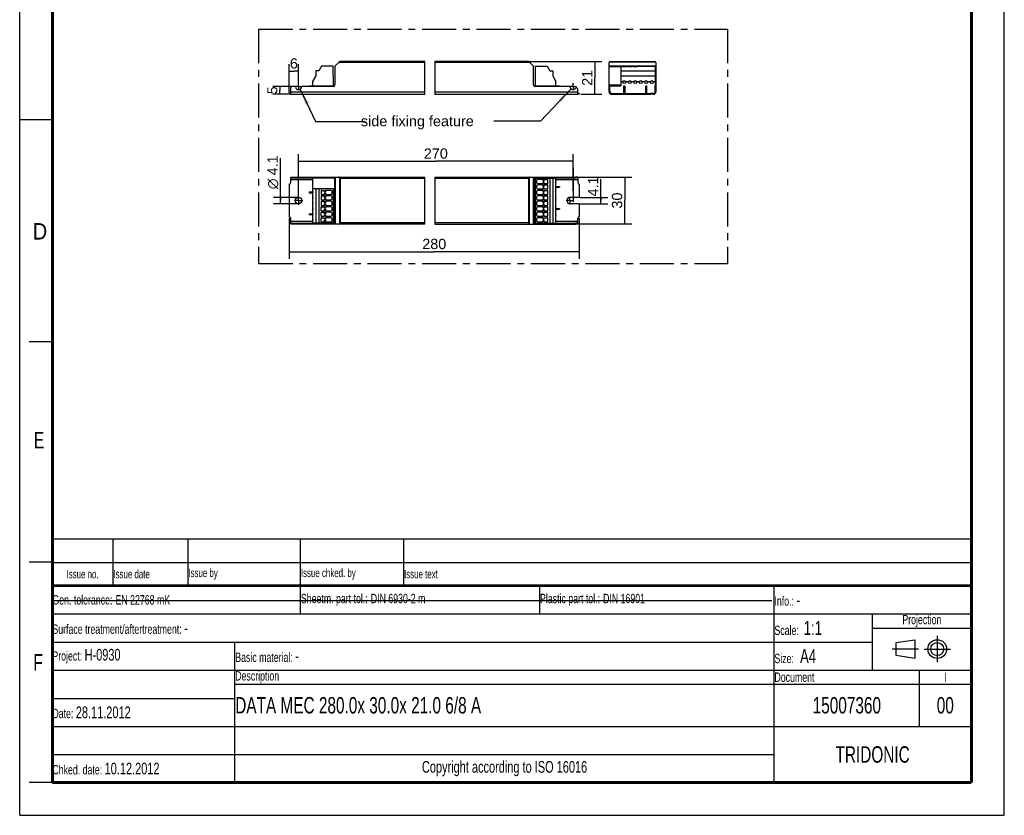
# Model space of a CAD drawing. Header units: millimetres. Extents: x 0 to 210, y 0 to 297.
# Tile 1 of 6: x 0 to 210, y 0 to 170. Entities that reach past the tile are written whole.
import ezdxf
from ezdxf.enums import TextEntityAlignment as Align

# ---------------------------------------------------------------- set-up
doc = ezdxf.new("R2010")
doc.units = ezdxf.units.MM
doc.header["$LTSCALE"] = 19.36
doc.linetypes.add('CENTER', pattern=[0.6, 0.375, -0.075, 0.075, -0.075])
doc.layers.get('0').update_dxf_attribs({"linetype": 'CONTINUOUS'})
for name, color, linetype in [('DEFAULT_1', 7, 'CENTER'), ('Z_AXIS', 7, 'CONTINUOUS'), ('Z_DIM_2D', 7, 'CONTINUOUS'), ('Z_NOTICE', 7, 'CONTINUOUS'), ('Z_SURFACE', 7, 'CONTINUOUS')]:
    doc.layers.add(name, color=color, linetype=linetype)
doc.styles.get("Standard").update_dxf_attribs({"font": 'txt', "width": 0.7})
doc.styles.add('TEXTSTYLE_2', font='txt', dxfattribs={"width": 0.75})
doc.styles.add('TEXTSTYLE_3', font='helveticaneueltw1g-ltcn.otf')
doc.styles.add('TEXTSTYLE_4', font='gdt', dxfattribs={"width": 0.7})
doc.dimstyles.new('DIMSTYLE_1', dxfattribs={"dimtxt": 2.2, "dimasz": 3.5, "dimexe": 0.18, "dimexo": 0.0625, "dimgap": 0.09, "dimtad": 1, "dimdec": 1, "dimlfac": 3, "dimdsep": 46, "dimtxsty": 'TEXTSTYLE_3', "dimblk": '_FILLED', "dimblk1": '_FILLED', "dimblk2": '_FILLED', "dimcen": 0.09, "dimclrt": 5, "dimadec": 0, "dimazin": 0, "dimtp": 0.1, "dimtm": 0.1, "dimtfac": 1, "dimtdec": 1, "dimtofl": 0, "dimtmove": 0, "dimatfit": 3, "dimldrblk": '_FILLED', "dimfxl": 0, "dimtolj": 1, "dimarcsym": 0})
doc.dimstyles.new('DIMSTYLE_2', dxfattribs={"dimtxt": 2.2, "dimasz": 3.5, "dimexe": 0.18, "dimexo": 0.0625, "dimgap": 0.09, "dimtad": 1, "dimdec": 1, "dimlfac": 3, "dimdsep": 46, "dimtxsty": 'TEXTSTYLE_3', "dimblk": '_FILLED', "dimblk1": '_FILLED', "dimblk2": '_FILLED', "dimcen": 0.09, "dimclrt": 5, "dimadec": 0, "dimazin": 0, "dimtp": 0.2, "dimtm": 0.2, "dimtfac": 1, "dimtdec": 1, "dimtofl": 0, "dimtmove": 0, "dimatfit": 3, "dimldrblk": '_FILLED', "dimfxl": 0, "dimtolj": 1, "dimarcsym": 0})
doc.dimstyles.new('DIMSTYLE_3', dxfattribs={"dimtxt": 2.2, "dimasz": 3.5, "dimexe": 0.18, "dimexo": 0.0625, "dimgap": 0.09, "dimtad": 1, "dimdec": 1, "dimlfac": 3, "dimdsep": 46, "dimtxsty": 'TEXTSTYLE_3', "dimblk": '_FILLED', "dimblk1": '_FILLED', "dimblk2": '_FILLED', "dimcen": 0.09, "dimclrt": 5, "dimadec": 0, "dimazin": 0, "dimtp": 0.5, "dimtm": 0.5, "dimtfac": 1, "dimtdec": 1, "dimtofl": 0, "dimtmove": 0, "dimatfit": 3, "dimldrblk": '_FILLED', "dimfxl": 0, "dimtolj": 1, "dimarcsym": 0})
doc.dimstyles.new('DIMSTYLE_4', dxfattribs={"dimtxt": 2.1, "dimasz": 3.5, "dimexe": 0.18, "dimexo": 0.0625, "dimgap": 0.09, "dimtad": 1, "dimdec": 1, "dimlfac": 3, "dimdsep": 46, "dimtxsty": 'TEXTSTYLE_3', "dimblk": '_FILLED', "dimblk1": '_FILLED', "dimblk2": '_FILLED', "dimcen": 0.09, "dimclrt": 5, "dimadec": 0, "dimazin": 0, "dimtp": 0.1, "dimtm": 0.1, "dimtfac": 1, "dimtdec": 1, "dimtofl": 0, "dimtmove": 0, "dimatfit": 3, "dimldrblk": '_FILLED', "dimfxl": 0, "dimtolj": 1, "dimarcsym": 0})
doc.dimstyles.get("Standard").update_dxf_attribs({"dimtxt": 3.5, "dimasz": 3.5, "dimexe": 0.18, "dimexo": 0.0625, "dimgap": 0.09, "dimtad": 1, "dimdec": 1, "dimdsep": 46, "dimtxsty": 'Standard', "dimblk": '_FILLED', "dimblk1": '_FILLED', "dimblk2": '_FILLED', "dimcen": 0.09, "dimclrt": 5, "dimadec": 0, "dimazin": 0, "dimtol": 1, "dimtp": 0.1, "dimtm": 0.1, "dimtfac": 1, "dimtdec": 1, "dimtofl": 0, "dimtmove": 0, "dimatfit": 3, "dimldrblk": '_FILLED', "dimfxl": 0, "dimtolj": 1, "dimarcsym": 0})

# ---------------------------------------------------------------- blocks, each defined once
blk = doc.blocks.new('SYMBOL_2_BL0', base_point=(192.31, 35.47))
at = {"color": 2, "linetype": 'Continuous'}
for p, q in [((186.91, 36.87), (190.91, 37.47)), ((186.91, 34.07), (186.91, 36.87)), ((190.91, 37.47), (190.91, 33.47)), ((190.91, 33.47), (186.91, 34.07))]:
    blk.add_line(p, q, dxfattribs=at)
for radius in [2, 1.4]:
    blk.add_circle((195.71, 35.47), radius, dxfattribs=at)
at = {"layer": 'DEFAULT_1', "color": 2, "linetype": 'CENTER'}
for p, q in [((195.71, 38.27), (195.71, 32.67)), ((191.71, 35.47), (186.11, 35.47)), ((192.91, 35.47), (198.5, 35.47))]:
    blk.add_line(p, q, dxfattribs=at)
blk = doc.blocks.new('*D2')
at = {"layer": 'Z_DIM_2D', "color": 2, "linetype": 'Continuous'}
for p, q in [((123.94, 131.17), (123.94, 135.74)), ((119.49, 130.48), (125.44, 130.48)), ((119.52, 131.85), (125.44, 131.85)), ((123.94, 131.85), (123.94, 131.17)), ((123.94, 130.48), (123.94, 131.17))]:
    blk.add_line(p, q, dxfattribs=at)
at = {"layer": 'Z_DIM_2D', "color": 5, "linetype": 'Continuous', "style": 'TEXTSTYLE_3'}
blk.add_text('4.1', height=2.2, rotation=90, dxfattribs=at).set_placement((123.39, 132.04))
blk = doc.blocks.new('_FILLED')
at = {"color": 0, "linetype": 'ByBlock'}
blk.add_solid([(0, 0), (-1, 0.125), (-1, -0.125)], dxfattribs=at)
blk = doc.blocks.new('_NONE')
blk = doc.blocks.new('*D3')
at = {"layer": 'Z_DIM_2D', "color": 2, "linetype": 'Continuous'}
for p, q in [((55.6, 131.17), (55.6, 140.23)), ((59.48, 131.85), (54.1, 131.85)), ((59.48, 130.48), (54.1, 130.48)), ((55.6, 131.85), (55.6, 131.17)), ((55.6, 130.48), (55.6, 131.17))]:
    blk.add_line(p, q, dxfattribs=at)
at = {"layer": 'Z_DIM_2D', "color": 5, "linetype": 'Continuous'}
for s, style, p in [('4.1', 'TEXTSTYLE_3', (55.05, 136.53)), ('n', 'TEXTSTYLE_4', (55.05, 133.6))]:
    blk.add_text(s, height=2.2, rotation=90, dxfattribs=dict(at, style=style)).set_placement(p)
blk = doc.blocks.new('*D4')
at = {"layer": 'Z_DIM_2D', "color": 2, "linetype": 'Continuous'}
for p, q in [((108.74, 160.86), (124.19, 160.86)), ((122.69, 160.86), (122.69, 157.36)), ((122.69, 153.86), (122.69, 157.36)), ((119.65, 153.86), (124.19, 153.86))]:
    blk.add_line(p, q, dxfattribs=at)
at = {"layer": 'Z_DIM_2D', "color": 5, "linetype": 'Continuous', "style": 'TEXTSTYLE_3'}
blk.add_text('21', height=2.2, rotation=90, dxfattribs=at).set_placement((122.14, 157.36), align=Align.CENTER)
blk = doc.blocks.new('*D5')
at = {"layer": 'Z_DIM_2D', "color": 2, "linetype": 'Continuous'}
for p, q in [((57.48, 154.13), (57.48, 160.28)), ((59.48, 156.18), (59.48, 160.28)), ((57.48, 158.78), (58.48, 158.78)), ((59.48, 158.78), (58.48, 158.78))]:
    blk.add_line(p, q, dxfattribs=at)
at = {"layer": 'Z_DIM_2D', "color": 5, "linetype": 'Continuous', "style": 'TEXTSTYLE_3'}
blk.add_text('6', height=2.2, dxfattribs=at).set_placement((58.48, 159.33), align=Align.CENTER)
blk = doc.blocks.new('*D6')
at = {"layer": 'Z_DIM_2D', "color": 2, "linetype": 'Continuous'}
for p, q in [((57.48, 127.44), (57.48, 118.76)), ((119.36, 127.44), (119.36, 118.76)), ((57.48, 120.26), (88.42, 120.26)), ((119.36, 120.26), (88.42, 120.26))]:
    blk.add_line(p, q, dxfattribs=at)
at = {"layer": 'Z_DIM_2D', "color": 5, "linetype": 'Continuous', "style": 'TEXTSTYLE_3'}
blk.add_text('280', height=2.2, dxfattribs=at).set_placement((88.42, 120.81), align=Align.CENTER)
blk = doc.blocks.new('*D7')
at = {"layer": 'Z_DIM_2D', "color": 2, "linetype": 'Continuous'}
for p, q in [((119.19, 136.17), (130.55, 136.17)), ((129.05, 136.17), (129.05, 131.17)), ((129.05, 126.17), (129.05, 131.17)), ((119.18, 126.17), (130.55, 126.17))]:
    blk.add_line(p, q, dxfattribs=at)
at = {"layer": 'Z_DIM_2D', "color": 5, "linetype": 'Continuous', "style": 'TEXTSTYLE_3'}
blk.add_text('30', height=2.2, rotation=90, dxfattribs=at).set_placement((128.5, 131.17), align=Align.CENTER)
blk = doc.blocks.new('*D8')
at = {"layer": 'Z_DIM_2D', "color": 2, "linetype": 'Continuous'}
for p, q in [((59.48, 132.05), (59.48, 141.05)), ((118.03, 133.27), (118.03, 141.05)), ((59.48, 139.55), (88.75, 139.55)), ((118.03, 139.55), (88.75, 139.55))]:
    blk.add_line(p, q, dxfattribs=at)
at = {"layer": 'Z_DIM_2D', "color": 5, "linetype": 'Continuous', "style": 'TEXTSTYLE_3'}
blk.add_text('270', height=2.2, dxfattribs=at).set_placement((88.75, 140.1), align=Align.CENTER)
blk = doc.blocks.new('*D9')
at = {"layer": 'Z_DIM_2D', "color": 2, "linetype": 'Continuous'}
for p, q in [((57.95, 155.53), (53.96, 155.53)), ((55.46, 155.53), (55.46, 154.7)), ((57.34, 153.86), (53.96, 153.86)), ((55.46, 153.86), (55.46, 154.7))]:
    blk.add_line(p, q, dxfattribs=at)
at = {"layer": 'Z_DIM_2D', "color": 5, "linetype": 'Continuous', "style": 'TEXTSTYLE_3'}
blk.add_text('5', height=2.1, rotation=90, dxfattribs=at).set_placement((54.93, 154.7), align=Align.CENTER)
blk = doc.blocks.new('*T11')
at = {"color": 0, "linetype": 'ByBlock', "lineweight": -2}
for p, q in [((0, 42), (196, 42)), ((0, 0), (0, 42)), ((53, 36), (53, 42)), ((104, 36), (104, 42)), ((154, 0), (154, 42)), ((196, 0), (196, 42)), ((0, 36), (196, 36)), ((175, 24), (175, 36)), ((175, 33), (196, 33)), ((0, 30), (175, 30)), ((39, 0), (39, 30)), ((0, 24), (196, 24)), ((185, 12), (185, 24)), ((39, 21), (196, 21)), ((0, 18), (39, 18)), ((0, 12), (196, 12)), ((0, 6), (154, 6)), ((0, 0), (196, 0))]:
    blk.add_line(p, q, dxfattribs=at)
at = {"color": 5, "linetype": 'Continuous'}
for s, insert, char_height, width, attachment_point in [('Gen. tolerance:\\H2.5; \\H2.0;EN 22768 mK', (0.06, 39), 2, 52.88, 4), ('Sheetm. part tol.:\\H2.5; \\H2.0;DIN 6930-2 m', (53.06, 39), 2, 50.88, 4), ('Plastic part tol.:\\H2.5; \\H2.0;DIN 16901', (104.06, 39), 2, 49.88, 4), ('Info.: \\H2.5;-', (154.06, 39), 2, 41.88, 4), ('Projection', (185.5, 34.5), 2, 20.88, 5), ('Surface treatment/aftertreatment: \\H2.5;-', (0.06, 33), 2, 153.88, 4), ('Scale:  \\H3.0;1:1', (154.06, 33), 2, 20.88, 4), ('Project: \\H2.5;H-0930', (0.06, 27), 2, 38.88, 4), ('Basic material: \\H2.5;-', (39.06, 27), 2, 114.88, 4), ('Size: \\H3.0; A4', (154.06, 27), 2, 20.88, 4), ('Description', (39.06, 22.5), 2, 114.88, 4), ('Document', (154.06, 22.5), 2, 30.88, 4), ('I', (190.5, 22.5), 2, 10.88, 5), ('Date: \\H2.5;28.11.2012', (0.06, 15), 2, 38.88, 4), ('TRIDONIC', (175, 6), 3.5, 41.88, 5), ('Chked. date: \\H2.5;10.12.2012', (0.06, 3), 2, 38.88, 4), ('Copyright according to ISO 16016', (96.5, 3), 2.5, 114.88, 5)]:
    blk.add_mtext(s, dxfattribs=dict(at, insert=insert, char_height=char_height, width=width, attachment_point=attachment_point))
at = {"color": 7, "linetype": 'Continuous', "char_height": 3.5}
for s, insert, width, attachment_point in [('DATA MEC 280.0x 30.0x 21.0 6/8 A', (39.06, 16.5), 114.88, 4), ('15007360', (169.5, 16.5), 30.88, 5), ('00', (190.5, 16.5), 10.88, 5)]:
    blk.add_mtext(s, dxfattribs=dict(at, insert=insert, width=width, attachment_point=attachment_point))
blk = doc.blocks.new('*T12')
at = {"color": 0, "linetype": 'ByBlock', "lineweight": -2}
for p, q in [((0, 10), (196, 10)), ((0, 0), (0, 10)), ((13, 0), (13, 10)), ((29, 0), (29, 10)), ((53, 0), (53, 10)), ((75, 0), (75, 10)), ((196, 0), (196, 10)), ((0, 5), (196, 5)), ((0, 0), (196, 0))]:
    blk.add_line(p, q, dxfattribs=at)
at = {"color": 5, "linetype": 'Continuous', "char_height": 1.8}
for s, insert, width, attachment_point in [('Issue no.', (6.5, 2.5), 12.88, 5), ('Issue date ', (13.06, 2.5), 15.88, 4), ('Issue by ', (29.06, 2.5), 23.88, 4), ('Issue chked. by', (53.06, 2.5), 21.88, 4), ('Issue text ', (75.06, 2.5), 120.88, 4)]:
    blk.add_mtext(s, dxfattribs=dict(at, insert=insert, width=width, attachment_point=attachment_point))

msp = doc.modelspace()

# ---------------------------------------------------------------- linework, layer by layer
at = {"color": 2, "linetype": 'Continuous'}
for p, q in [((0, 0), (0, 297)), ((210, 0), (210, 297)), ((86.399, 153.863), (86.399, 160.863)), ((88.51, 160.863), (88.51, 153.863)), ((0, 148.5), (7, 148.5)), ((86.399, 126.167), (86.399, 136.167)), ((88.51, 136.167), (88.51, 126.167)), ((7, 101), (2, 101)), ((7, 54), (2, 54)), ((7, 7), (2, 7)), ((0, 0), (210, 0))]:
    msp.add_line(p, q, dxfattribs=at)
at = {"color": 7, "linetype": 'Continuous'}
for p, q in [((64.335, 159.846), (63.795, 158.881)), ((66.876, 159.846), (64.335, 159.846)), ((66.91, 155.68), (66.876, 159.846)), ((67.243, 159.766), (67.243, 155.863)), ((67.312, 159.931), (68.175, 160.795)), ((86.399, 160.863), (68.34, 160.863)), ((108.496, 160.863), (88.51, 160.863)), ((108.661, 160.795), (109.525, 159.931)), ((109.593, 155.863), (109.593, 159.766)), ((109.96, 159.846), (109.926, 155.68)), ((109.96, 159.846), (112.535, 159.846)), ((112.535, 159.846), (113.06, 158.88)), ((125.707, 154.396), (125.707, 160.63)), ((125.94, 160.863), (135.473, 160.863)), ((128.223, 159.846), (128.223, 155.68)), ((135.523, 159.846), (135.523, 155.68)), ((135.707, 160.63), (135.707, 154.396)), ((63.143, 157.75), (62.477, 156.598)), ((63.143, 158.881), (63.143, 157.75)), ((63.795, 158.881), (63.143, 158.881)), ((113.06, 158.88), (113.693, 158.88)), ((113.693, 158.88), (113.693, 157.783)), ((113.693, 157.783), (114.36, 156.596)), ((128.223, 158.881), (135.523, 158.881)), ((128.223, 157.75), (135.523, 157.75)), ((58.66, 155.53), (58.143, 155.53)), ((66.91, 155.53), (60.293, 155.53)), ((61.727, 155.563), (61.727, 155.53)), ((61.793, 155.63), (62.477, 155.63)), ((62.477, 156.598), (62.477, 155.53)), ((62.477, 155.68), (67.189, 155.68)), ((109.648, 155.68), (114.36, 155.68)), ((117.21, 155.53), (109.926, 155.53)), ((114.36, 155.53), (114.36, 156.596)), ((114.36, 155.63), (115.043, 155.63)), ((115.11, 155.53), (115.11, 155.563)), ((125.707, 155.53), (125.873, 155.53)), ((125.873, 154.396), (125.873, 155.68)), ((125.873, 155.68), (128.223, 155.68)), ((128.873, 154.03), (128.873, 155.63)), ((128.873, 155.63), (129.04, 155.63)), ((129.04, 155.63), (129.04, 154.03)), ((133.54, 155.63), (133.707, 155.63)), ((133.54, 154.03), (133.54, 155.63)), ((133.707, 155.63), (133.707, 154.03)), ((135.523, 155.68), (135.54, 155.68)), ((135.54, 154.396), (135.54, 155.68)), ((135.54, 155.53), (135.707, 155.53)), ((57.81, 153.863), (57.81, 155.196)), ((57.81, 153.863), (86.399, 153.863)), ((88.51, 153.863), (119.026, 153.863)), ((119.026, 153.863), (119.026, 154.952)), ((126.24, 154.03), (126.873, 154.03)), ((126.24, 153.863), (126.873, 153.863)), ((135.173, 154.03), (134.54, 154.03)), ((135.173, 153.863), (134.54, 153.863)), ((57.81, 135), (57.81, 136.167)), ((57.81, 136.167), (86.399, 136.167)), ((57.81, 136), (67.189, 136)), ((62.477, 136), (62.477, 133.65)), ((67.189, 126.333), (67.189, 136)), ((67.243, 136.167), (67.243, 126.167)), ((88.51, 136.167), (118.549, 136.167)), ((109.593, 136.167), (109.593, 126.167)), ((109.648, 136), (109.648, 126.333)), ((109.648, 136), (118.549, 136)), ((109.926, 135.983), (109.926, 126.35)), ((109.926, 135.983), (114.36, 135.983)), ((109.96, 135.983), (109.96, 126.35)), ((113.06, 135.983), (113.06, 126.35)), ((113.693, 135.983), (113.693, 126.35)), ((114.36, 136), (114.36, 135.983)), ((119.026, 136), (119.026, 135)), ((61.727, 133), (61.727, 132.833)), ((61.727, 133), (62.477, 133)), ((61.727, 132.833), (62.477, 132.833)), ((66.91, 133.65), (62.477, 133.65)), ((63.143, 133.65), (63.143, 126.35)), ((63.795, 133.65), (63.795, 126.35)), ((66.876, 133.65), (66.876, 126.35)), ((66.91, 133.65), (66.91, 126.35)), ((114.36, 134.167), (115.11, 134.167)), ((114.36, 134), (115.11, 134)), ((115.11, 134.167), (115.11, 134)), ((61.727, 128.333), (61.727, 128.167)), ((61.727, 128.333), (62.477, 128.333)), ((61.727, 128.167), (62.477, 128.167)), ((114.36, 129.5), (115.11, 129.5)), ((114.36, 129.333), (115.11, 129.333)), ((115.11, 129.5), (115.11, 129.333)), ((57.81, 126.167), (57.81, 127.333)), ((57.81, 126.333), (67.189, 126.333)), ((86.399, 126.167), (57.81, 126.167)), ((62.477, 126.35), (62.477, 126.333)), ((66.91, 126.35), (62.477, 126.35)), ((88.51, 126.167), (118.549, 126.167)), ((109.648, 126.333), (118.549, 126.333)), ((109.926, 126.35), (114.36, 126.35)), ((114.36, 126.35), (114.36, 126.333)), ((119.026, 126.333), (119.026, 127.333)), ((7.1, 45.829), (160.431, 45.819))]:
    msp.add_line(p, q, dxfattribs=at)
at = {"color": 9, "linetype": 'Continuous'}
for p, q in [((86.399, 160.63), (68.01, 160.63)), ((108.826, 160.63), (88.51, 160.63)), ((125.707, 159.931), (135.707, 159.931)), ((125.707, 159.766), (128.223, 159.766)), ((125.775, 160.795), (135.638, 160.795)), ((135.523, 159.766), (135.707, 159.766)), ((125.707, 155.863), (128.223, 155.863)), ((128.873, 155.563), (129.04, 155.563)), ((133.54, 155.563), (133.707, 155.563)), ((135.523, 155.863), (135.707, 155.863)), ((57.81, 154.396), (86.399, 154.396)), ((88.51, 154.396), (119.026, 154.396)), ((125.707, 155.196), (125.873, 155.196)), ((135.54, 155.196), (135.707, 155.196)), ((57.81, 135.633), (62.477, 135.633)), ((58.143, 136.167), (58.143, 136)), ((58.66, 136), (58.66, 136.167)), ((58.824, 136), (58.824, 136.167)), ((60.13, 136.167), (60.13, 136)), ((60.293, 136.167), (60.293, 136)), ((66.91, 136.167), (66.91, 136)), ((67.312, 136.167), (67.312, 126.167)), ((68.175, 136.098), (68.175, 126.235)), ((68.34, 135.933), (68.34, 126.4)), ((68.34, 135.933), (86.399, 135.933)), ((88.51, 135.933), (108.496, 135.933)), ((108.496, 135.933), (108.496, 126.4)), ((108.661, 136.098), (108.661, 126.235)), ((109.525, 136.167), (109.525, 126.167)), ((109.926, 136), (109.926, 136.167)), ((114.36, 135.633), (119.026, 135.633)), ((117.21, 136), (117.21, 136.167)), ((117.373, 136), (117.373, 136.167)), ((61.793, 133), (61.793, 132.833)), ((115.043, 134.167), (115.043, 134)), ((61.793, 128.333), (61.793, 128.167)), ((115.043, 129.5), (115.043, 129.333)), ((62.477, 126.7), (57.81, 126.7)), ((58.143, 126.333), (58.143, 126.167)), ((58.66, 126.167), (58.66, 126.333)), ((58.824, 126.167), (58.824, 126.333)), ((60.13, 126.333), (60.13, 126.167)), ((60.293, 126.333), (60.293, 126.167)), ((66.91, 126.333), (66.91, 126.167)), ((86.399, 126.4), (68.34, 126.4)), ((108.496, 126.4), (88.51, 126.4)), ((109.926, 126.167), (109.926, 126.333)), ((119.026, 126.7), (114.36, 126.7)), ((117.21, 126.167), (117.21, 126.333)), ((117.373, 126.167), (117.373, 126.333))]:
    msp.add_line(p, q, dxfattribs=at)
at = {"color": 7, "linetype": 'Continuous'}
for points, const_width in [([(7, 7), (7, 290)], 0.7), ([(203, 7), (203, 290)], 0.7), ([(7, 49), (203, 49)], 0.5), ([(7, 7), (203, 7)], 0.7)]:
    msp.add_lwpolyline(points, dxfattribs=dict(at, const_width=const_width))
for points in [[(68.175, 136.098), (68.154, 136.117), (68.13, 136.134), (68.103, 136.147), (68.074, 136.158), (68.043, 136.164), (68.01, 136.167)], [(68.226, 136.047), (68.2, 136.073), (68.175, 136.098)], [(68.34, 135.933), (68.311, 135.962), (68.282, 135.991), (68.226, 136.047)], [(108.61, 136.047), (108.554, 135.991), (108.525, 135.962), (108.496, 135.933)], [(108.661, 136.098), (108.636, 136.074), (108.61, 136.047)], [(108.826, 136.167), (108.793, 136.164), (108.762, 136.158), (108.733, 136.147), (108.706, 136.134), (108.683, 136.117), (108.661, 136.098)], [(68.01, 126.167), (68.043, 126.169), (68.074, 126.176), (68.103, 126.186), (68.13, 126.2), (68.154, 126.216), (68.175, 126.235)], [(68.226, 126.286), (68.2, 126.26), (68.175, 126.235)], [(68.34, 126.4), (68.311, 126.371), (68.282, 126.342), (68.226, 126.286)], [(108.496, 126.4), (108.525, 126.371), (108.554, 126.342), (108.61, 126.286)], [(108.61, 126.286), (108.637, 126.26), (108.661, 126.235)], [(108.661, 126.235), (108.683, 126.216), (108.706, 126.2), (108.733, 126.186), (108.762, 126.176), (108.793, 126.169), (108.826, 126.167)]]:
    msp.add_lwpolyline(points, dxfattribs=at)
for centre, radius, start, end in [((67.477, 159.766), 0.233, 135, 180), ((68.34, 160.63), 0.233, 90, 135), ((108.496, 160.63), 0.233, 45, 90), ((109.36, 159.766), 0.233, 0, 45), ((125.94, 160.63), 0.233, 90, 180), ((135.473, 160.63), 0.233, 0, 90), ((58.143, 155.196), 0.333, 90, 180), ((58.66, 155.363), 0.167, 11.53696, 90), ((60.293, 155.363), 0.167, 90, 168.46304), ((61.793, 155.563), 0.0667, 90, 180), ((66.91, 155.863), 0.333, 270, 360), ((109.926, 155.863), 0.333, 180, 270), ((115.043, 155.563), 0.0667, 0, 90), ((117.21, 155.363), 0.167, 11.53696, 90), ((59.477, 155.53), 0.667, 191.53696, 348.46304), ((118.026, 155.53), 0.667, 191.53696, 321.61591), ((126.24, 154.396), 0.533, 180, 270), ((126.24, 154.396), 0.367, 180, 270), ((135.173, 154.396), 0.533, 270, 360), ((135.173, 154.396), 0.367, 270, 360)]:
    msp.add_arc(centre, radius, start, end, dxfattribs=at)
at = {"layer": 'DEFAULT_1', "color": 5, "linetype": 'CENTER'}
for p, q in [((50.967, 167.757), (50.967, 117.744)), ((50.967, 167.757), (150.982, 167.757)), ((150.982, 167.757), (150.982, 117.744)), ((50.967, 117.744), (150.982, 117.744))]:
    msp.add_line(p, q, dxfattribs=at)
at = {"layer": 'Z_AXIS', "color": 7, "linetype": 'CENTER'}
for p, q in [((59.477, 155.53), (58.806, 155.53)), ((59.477, 155.53), (59.477, 156.2)), ((59.477, 155.53), (59.477, 154.859)), ((59.477, 155.53), (60.148, 155.53)), ((118.026, 155.53), (117.324, 155.53)), ((118.026, 155.53), (118.026, 156.231)), ((118.026, 155.53), (118.728, 155.53)), ((118.026, 155.53), (118.026, 154.828)), ((118.026, 138.167), (118.026, 129.953)), ((59.477, 131.167), (58.594, 131.167)), ((59.477, 131.167), (59.477, 132.049)), ((59.477, 131.167), (59.477, 130.284)), ((59.477, 131.167), (60.36, 131.167)), ((117.36, 131.167), (116.577, 131.167)), ((117.36, 131.167), (117.36, 131.95)), ((117.36, 131.167), (118.143, 131.167)), ((117.36, 131.167), (117.36, 130.384))]:
    msp.add_line(p, q, dxfattribs=at)
at = {"layer": 'Z_AXIS', "color": 7, "linetype": 'Continuous'}
for p, q in [((128.223, 156.598), (128.689, 156.598)), ((129.225, 156.598), (129.856, 156.598)), ((130.391, 156.598), (131.022, 156.598)), ((131.558, 156.598), (132.189, 156.598)), ((132.725, 156.598), (133.356, 156.598)), ((133.891, 156.598), (134.522, 156.598)), ((135.058, 156.598), (135.523, 156.598)), ((57.477, 153.863), (57.477, 154.03)), ((57.81, 154.03), (57.477, 154.03)), ((57.81, 153.863), (57.477, 153.863)), ((119.36, 154.03), (119.026, 154.03)), ((119.36, 153.863), (119.026, 153.863)), ((119.36, 154.03), (119.36, 153.863)), ((126.873, 154.03), (134.54, 154.03)), ((126.873, 153.863), (134.54, 153.863)), ((127.207, 153.863), (127.207, 154.03)), ((130.023, 153.863), (130.023, 154.03)), ((131.39, 153.863), (131.39, 154.03)), ((134.207, 153.863), (134.207, 154.03)), ((57.477, 134.667), (57.477, 131.85)), ((114.36, 126.35), (114.36, 135.983)), ((119.026, 136.167), (118.549, 136.167)), ((118.549, 136), (118.549, 136.167)), ((119.026, 136), (118.549, 136)), ((119.026, 136.167), (119.026, 136)), ((119.36, 134.667), (119.36, 131.85)), ((62.477, 133.65), (62.477, 126.35)), ((57.477, 131.85), (57.51, 131.85)), ((57.477, 130.483), (57.477, 127.667)), ((57.477, 130.483), (57.51, 130.483)), ((57.577, 130.55), (57.577, 131.783)), ((119.36, 131.85), (117.36, 131.85)), ((119.36, 130.483), (117.36, 130.483)), ((119.36, 130.483), (119.36, 127.667)), ((119.026, 126.333), (118.549, 126.333)), ((118.549, 126.167), (118.549, 126.333)), ((119.026, 126.167), (118.549, 126.167)), ((119.026, 126.333), (119.026, 126.167))]:
    msp.add_line(p, q, dxfattribs=at)
at = {"layer": 'Z_AXIS', "color": 9, "linetype": 'Continuous'}
for p, q in [((126.873, 154.03), (126.873, 153.863)), ((130.09, 154.03), (130.09, 153.863)), ((131.323, 154.03), (131.323, 153.863)), ((134.54, 154.03), (134.54, 153.863))]:
    msp.add_line(p, q, dxfattribs=at)
at = {"layer": 'Z_AXIS', "color": 7, "linetype": 'Continuous'}
for points in [[(114.36, 135.514), (114.343, 135.496), (114.327, 135.475), (114.313, 135.452), (114.301, 135.427), (114.291, 135.399), (114.283, 135.371), (114.277, 135.342), (114.272, 135.311), (114.269, 135.281), (114.269, 135.25)], [(114.269, 135.25), (114.269, 135.219), (114.272, 135.189), (114.277, 135.158), (114.283, 135.129), (114.291, 135.101), (114.301, 135.073), (114.313, 135.048), (114.327, 135.025), (114.343, 135.004), (114.36, 134.986)], [(62.572, 132.917), (62.571, 132.948), (62.569, 132.979), (62.564, 133.01), (62.557, 133.039), (62.549, 133.068), (62.538, 133.096), (62.525, 133.122), (62.511, 133.146), (62.495, 133.166), (62.477, 133.185)], [(62.477, 132.649), (62.495, 132.667), (62.511, 132.688), (62.525, 132.712), (62.538, 132.737), (62.549, 132.765), (62.557, 132.794), (62.564, 132.824), (62.569, 132.854), (62.571, 132.885), (62.572, 132.917)], [(114.36, 134.347), (114.343, 134.329), (114.327, 134.309), (114.313, 134.285), (114.301, 134.26), (114.291, 134.233), (114.283, 134.204), (114.277, 134.175), (114.272, 134.145), (114.269, 134.114), (114.269, 134.083)], [(114.269, 134.083), (114.269, 134.052), (114.272, 134.022), (114.277, 133.992), (114.283, 133.962), (114.291, 133.934), (114.301, 133.907), (114.313, 133.881), (114.327, 133.858), (114.343, 133.838), (114.36, 133.82)], [(114.36, 133.18), (114.343, 133.162), (114.327, 133.142), (114.313, 133.119), (114.301, 133.093), (114.291, 133.066), (114.283, 133.038), (114.277, 133.008), (114.272, 132.978), (114.269, 132.948), (114.269, 132.917)], [(114.269, 132.917), (114.269, 132.886), (114.272, 132.855), (114.277, 132.825), (114.283, 132.796), (114.291, 132.767), (114.301, 132.74), (114.313, 132.715), (114.327, 132.691), (114.343, 132.671), (114.36, 132.653)], [(62.572, 131.75), (62.571, 131.781), (62.569, 131.812), (62.564, 131.843), (62.557, 131.873), (62.549, 131.902), (62.538, 131.929), (62.525, 131.955), (62.511, 131.979), (62.495, 132), (62.477, 132.018)], [(62.477, 131.482), (62.495, 131.5), (62.511, 131.521), (62.525, 131.545), (62.538, 131.571), (62.549, 131.598), (62.557, 131.627), (62.564, 131.657), (62.569, 131.688), (62.571, 131.719), (62.572, 131.75)], [(62.572, 130.583), (62.571, 130.615), (62.569, 130.646), (62.564, 130.676), (62.557, 130.706), (62.549, 130.735), (62.538, 130.763), (62.525, 130.788), (62.511, 130.812), (62.495, 130.833), (62.477, 130.851)], [(62.477, 130.315), (62.495, 130.334), (62.511, 130.354), (62.525, 130.378), (62.538, 130.404), (62.549, 130.432), (62.557, 130.461), (62.564, 130.49), (62.569, 130.521), (62.571, 130.552), (62.572, 130.583)], [(114.36, 132.014), (114.343, 131.996), (114.327, 131.975), (114.313, 131.952), (114.301, 131.927), (114.291, 131.899), (114.283, 131.871), (114.277, 131.842), (114.272, 131.811), (114.269, 131.781), (114.269, 131.75)], [(114.269, 131.75), (114.269, 131.719), (114.272, 131.689), (114.277, 131.658), (114.283, 131.629), (114.291, 131.601), (114.301, 131.573), (114.313, 131.548), (114.327, 131.525), (114.343, 131.504), (114.36, 131.486)], [(114.36, 130.847), (114.343, 130.829), (114.327, 130.809), (114.313, 130.785), (114.301, 130.76), (114.291, 130.733), (114.283, 130.704), (114.277, 130.675), (114.272, 130.645), (114.269, 130.614), (114.269, 130.583)], [(114.269, 130.583), (114.269, 130.552), (114.272, 130.522), (114.277, 130.492), (114.283, 130.462), (114.291, 130.434), (114.301, 130.407), (114.313, 130.381), (114.327, 130.358), (114.343, 130.338), (114.36, 130.32)], [(62.572, 129.417), (62.571, 129.448), (62.569, 129.479), (62.564, 129.51), (62.557, 129.539), (62.549, 129.568), (62.538, 129.596), (62.525, 129.622), (62.511, 129.646), (62.495, 129.666), (62.477, 129.685)], [(62.477, 129.149), (62.495, 129.167), (62.511, 129.188), (62.525, 129.212), (62.538, 129.237), (62.549, 129.265), (62.557, 129.294), (62.564, 129.324), (62.569, 129.354), (62.571, 129.385), (62.572, 129.417)], [(62.572, 128.25), (62.571, 128.281), (62.569, 128.312), (62.564, 128.343), (62.557, 128.373), (62.549, 128.402), (62.538, 128.429), (62.525, 128.455), (62.511, 128.479), (62.495, 128.5), (62.477, 128.518)], [(62.477, 127.982), (62.495, 128), (62.511, 128.021), (62.525, 128.045), (62.538, 128.071), (62.549, 128.098), (62.557, 128.127), (62.564, 128.157), (62.569, 128.188), (62.571, 128.219), (62.572, 128.25)], [(114.36, 129.68), (114.343, 129.662), (114.327, 129.642), (114.313, 129.619), (114.301, 129.593), (114.291, 129.566), (114.283, 129.538), (114.277, 129.508), (114.272, 129.478), (114.269, 129.448), (114.269, 129.417)], [(114.269, 129.417), (114.269, 129.386), (114.272, 129.355), (114.277, 129.325), (114.283, 129.296), (114.291, 129.267), (114.301, 129.24), (114.313, 129.215), (114.327, 129.191), (114.343, 129.171), (114.36, 129.153)], [(114.36, 128.514), (114.343, 128.496), (114.327, 128.475), (114.313, 128.452), (114.301, 128.427), (114.291, 128.399), (114.283, 128.371), (114.277, 128.342), (114.272, 128.311), (114.269, 128.281), (114.269, 128.25)], [(114.269, 128.25), (114.269, 128.219), (114.272, 128.189), (114.277, 128.158), (114.283, 128.129), (114.291, 128.101), (114.301, 128.073), (114.313, 128.048), (114.327, 128.025), (114.343, 128.004), (114.36, 127.986)], [(62.572, 127.083), (62.571, 127.115), (62.569, 127.146), (62.564, 127.176), (62.557, 127.206), (62.549, 127.235), (62.538, 127.263), (62.525, 127.288), (62.511, 127.312), (62.495, 127.333), (62.477, 127.351)], [(62.477, 126.815), (62.495, 126.834), (62.511, 126.854), (62.525, 126.878), (62.538, 126.904), (62.549, 126.932), (62.557, 126.961), (62.564, 126.99), (62.569, 127.021), (62.571, 127.052), (62.572, 127.083)], [(114.36, 127.347), (114.343, 127.329), (114.327, 127.309), (114.313, 127.285), (114.301, 127.26), (114.291, 127.233), (114.283, 127.204), (114.277, 127.175), (114.272, 127.145), (114.269, 127.114), (114.269, 127.083)], [(114.269, 127.083), (114.269, 127.052), (114.272, 127.022), (114.277, 126.992), (114.283, 126.962), (114.291, 126.934), (114.301, 126.907), (114.313, 126.881), (114.327, 126.858), (114.343, 126.838), (114.36, 126.82)]]:
    msp.add_lwpolyline(points, dxfattribs=at)
for centre, radius in [((128.957, 156.463), 0.3), ((130.123, 156.463), 0.3), ((131.29, 156.463), 0.3), ((132.457, 156.463), 0.3), ((133.623, 156.463), 0.3), ((134.79, 156.463), 0.3), ((59.477, 131.167), 0.683)]:
    msp.add_circle(centre, radius, dxfattribs=at)
for centre, radius, start, end in [((118.76, 154.952), 0.267, 0, 142.21684), ((57.477, 135), 0.333, 270, 360), ((119.36, 135), 0.333, 180, 270), ((57.51, 131.783), 0.0667, 0, 90), ((57.51, 130.55), 0.0667, 270, 360), ((117.36, 131.167), 0.683, 90, 270), ((57.477, 127.333), 0.333, 0, 90), ((119.36, 127.333), 0.333, 90, 180)]:
    msp.add_arc(centre, radius, start, end, dxfattribs=at)
at = {"layer": 'Z_SURFACE', "color": 7, "linetype": 'Continuous'}
for p, q in [((128.223, 159.846), (135.523, 159.846)), ((128.523, 159.846), (128.523, 159.763)), ((128.523, 159.763), (129.39, 159.763)), ((128.848, 159.846), (128.848, 159.763)), ((129.065, 159.846), (129.065, 159.763)), ((129.39, 159.846), (129.39, 159.763)), ((129.69, 159.846), (129.69, 159.763)), ((129.69, 159.763), (130.557, 159.763)), ((130.015, 159.846), (130.015, 159.763)), ((130.232, 159.846), (130.232, 159.763)), ((130.557, 159.846), (130.557, 159.763)), ((130.857, 159.846), (130.857, 159.763)), ((130.857, 159.763), (131.723, 159.763)), ((131.182, 159.846), (131.182, 159.763)), ((131.398, 159.846), (131.398, 159.763)), ((131.723, 159.846), (131.723, 159.763)), ((132.023, 159.846), (132.023, 159.763)), ((132.89, 159.763), (132.023, 159.763)), ((132.348, 159.846), (132.348, 159.763)), ((132.565, 159.846), (132.565, 159.763)), ((132.89, 159.846), (132.89, 159.763)), ((133.19, 159.846), (133.19, 159.763)), ((134.057, 159.763), (133.19, 159.763)), ((133.515, 159.846), (133.515, 159.763)), ((133.732, 159.846), (133.732, 159.763)), ((134.057, 159.846), (134.057, 159.763)), ((134.357, 159.846), (134.357, 159.763)), ((135.223, 159.763), (134.357, 159.763)), ((134.682, 159.846), (134.682, 159.763)), ((134.898, 159.846), (134.898, 159.763)), ((135.223, 159.846), (135.223, 159.763)), ((110.226, 135.45), (110.226, 135.05)), ((111.633, 135.683), (110.46, 135.683)), ((110.46, 134.817), (111.633, 134.817)), ((111.633, 134.517), (110.46, 134.517)), ((111.633, 135.358), (111.633, 135.683)), ((111.8, 135.358), (111.633, 135.358)), ((111.633, 135.142), (111.8, 135.142)), ((111.633, 134.817), (111.633, 135.142)), ((111.633, 134.192), (111.633, 134.517)), ((111.8, 135.683), (112.581, 135.683)), ((111.8, 135.683), (111.8, 135.358)), ((111.8, 135.142), (111.8, 134.817)), ((111.8, 134.817), (112.581, 134.817)), ((111.8, 134.517), (112.581, 134.517)), ((111.8, 134.517), (111.8, 134.192)), ((112.535, 135.983), (112.535, 135.683)), ((112.535, 134.817), (112.535, 134.517)), ((112.581, 135.683), (112.581, 134.817)), ((112.581, 134.517), (112.581, 133.65)), ((64.289, 133.35), (64.289, 132.483)), ((64.289, 133.35), (65.037, 133.35)), ((64.289, 132.483), (65.037, 132.483)), ((64.335, 133.65), (64.335, 133.35)), ((64.335, 132.483), (64.335, 132.183)), ((65.037, 133.025), (65.037, 133.35)), ((65.203, 133.025), (65.037, 133.025)), ((65.037, 132.483), (65.037, 132.808)), ((65.037, 132.808), (65.203, 132.808)), ((65.203, 133.35), (65.203, 133.025)), ((66.377, 133.35), (65.203, 133.35)), ((65.203, 132.808), (65.203, 132.483)), ((65.203, 132.483), (66.377, 132.483)), ((66.61, 132.717), (66.61, 133.117)), ((110.226, 134.283), (110.226, 133.883)), ((110.226, 133.117), (110.226, 132.717)), ((110.46, 133.65), (111.633, 133.65)), ((111.633, 133.35), (110.46, 133.35)), ((110.46, 132.483), (111.633, 132.483)), ((111.8, 134.192), (111.633, 134.192)), ((111.633, 133.975), (111.8, 133.975)), ((111.633, 133.65), (111.633, 133.975)), ((111.633, 133.025), (111.633, 133.35)), ((111.8, 133.025), (111.633, 133.025)), ((111.633, 132.808), (111.8, 132.808)), ((111.633, 132.483), (111.633, 132.808)), ((111.8, 133.975), (111.8, 133.65)), ((111.8, 133.65), (112.581, 133.65)), ((111.8, 133.35), (112.581, 133.35)), ((111.8, 133.35), (111.8, 133.025)), ((111.8, 132.808), (111.8, 132.483)), ((111.8, 132.483), (112.581, 132.483)), ((112.535, 133.65), (112.535, 133.35)), ((112.535, 132.483), (112.535, 132.183)), ((112.581, 133.35), (112.581, 132.483)), ((64.289, 132.183), (64.289, 131.317)), ((64.289, 132.183), (65.037, 132.183)), ((64.289, 131.317), (65.037, 131.317)), ((64.289, 131.017), (64.289, 130.15)), ((64.289, 131.017), (65.037, 131.017)), ((64.335, 131.317), (64.335, 131.017)), ((65.037, 131.858), (65.037, 132.183)), ((65.203, 131.858), (65.037, 131.858)), ((65.037, 131.642), (65.037, 131.317)), ((65.037, 131.642), (65.203, 131.642)), ((65.037, 130.692), (65.037, 131.017)), ((65.203, 130.692), (65.037, 130.692)), ((65.037, 130.15), (65.037, 130.475)), ((65.037, 130.475), (65.203, 130.475)), ((65.203, 132.183), (65.203, 131.858)), ((66.377, 132.183), (65.203, 132.183)), ((65.203, 131.642), (65.203, 131.317)), ((65.203, 131.317), (66.377, 131.317)), ((65.203, 131.017), (65.203, 130.692)), ((66.377, 131.017), (65.203, 131.017)), ((65.203, 130.475), (65.203, 130.15)), ((66.61, 131.55), (66.61, 131.95)), ((66.61, 130.383), (66.61, 130.783)), ((110.226, 131.95), (110.226, 131.55)), ((110.226, 130.783), (110.226, 130.383)), ((111.633, 132.183), (110.46, 132.183)), ((110.46, 131.317), (111.633, 131.317)), ((111.633, 131.017), (110.46, 131.017)), ((111.633, 131.858), (111.633, 132.183)), ((111.8, 131.858), (111.633, 131.858)), ((111.633, 131.642), (111.8, 131.642)), ((111.633, 131.317), (111.633, 131.642)), ((111.633, 130.692), (111.633, 131.017)), ((111.8, 130.692), (111.633, 130.692)), ((111.633, 130.475), (111.8, 130.475)), ((111.633, 130.15), (111.633, 130.475)), ((111.8, 132.183), (112.581, 132.183)), ((111.8, 132.183), (111.8, 131.858)), ((111.8, 131.642), (111.8, 131.317)), ((111.8, 131.317), (112.581, 131.317)), ((111.8, 131.017), (112.581, 131.017)), ((111.8, 131.017), (111.8, 130.692)), ((111.8, 130.475), (111.8, 130.15)), ((112.535, 131.317), (112.535, 131.017)), ((112.581, 132.183), (112.581, 131.317)), ((112.581, 131.017), (112.581, 130.15)), ((64.289, 130.15), (65.037, 130.15)), ((64.289, 128.983), (64.289, 129.85)), ((64.289, 129.85), (65.037, 129.85)), ((64.289, 128.983), (65.037, 128.983)), ((64.289, 127.817), (64.289, 128.683)), ((64.289, 128.683), (65.037, 128.683)), ((64.335, 130.15), (64.335, 129.85)), ((64.335, 128.983), (64.335, 128.683)), ((65.037, 129.525), (65.037, 129.85)), ((65.203, 129.525), (65.037, 129.525)), ((65.037, 128.983), (65.037, 129.308)), ((65.037, 129.308), (65.203, 129.308)), ((65.037, 128.358), (65.037, 128.683)), ((65.203, 128.358), (65.037, 128.358)), ((65.037, 127.817), (65.037, 128.142)), ((65.037, 128.142), (65.203, 128.142)), ((65.203, 130.15), (66.377, 130.15)), ((65.203, 129.85), (65.203, 129.525)), ((66.377, 129.85), (65.203, 129.85)), ((65.203, 129.308), (65.203, 128.983)), ((65.203, 128.983), (66.377, 128.983)), ((65.203, 128.683), (65.203, 128.358)), ((66.377, 128.683), (65.203, 128.683)), ((65.203, 128.142), (65.203, 127.817)), ((66.61, 129.217), (66.61, 129.617)), ((66.61, 128.05), (66.61, 128.45)), ((110.226, 129.617), (110.226, 129.217)), ((110.226, 128.45), (110.226, 128.05)), ((110.46, 130.15), (111.633, 130.15)), ((111.633, 129.85), (110.46, 129.85)), ((110.46, 128.983), (111.633, 128.983)), ((111.633, 128.683), (110.46, 128.683)), ((111.633, 129.525), (111.633, 129.85)), ((111.8, 129.525), (111.633, 129.525)), ((111.633, 129.308), (111.8, 129.308)), ((111.633, 128.983), (111.633, 129.308)), ((111.633, 128.358), (111.633, 128.683)), ((111.8, 128.358), (111.633, 128.358)), ((111.633, 128.142), (111.8, 128.142)), ((111.633, 127.817), (111.633, 128.142)), ((111.8, 130.15), (112.581, 130.15)), ((111.8, 129.85), (112.581, 129.85)), ((111.8, 129.85), (111.8, 129.525)), ((111.8, 129.308), (111.8, 128.983)), ((111.8, 128.983), (112.581, 128.983)), ((111.8, 128.683), (112.581, 128.683)), ((111.8, 128.683), (111.8, 128.358)), ((111.8, 128.142), (111.8, 127.817)), ((112.535, 130.15), (112.535, 129.85)), ((112.535, 128.983), (112.535, 128.683)), ((112.581, 129.85), (112.581, 128.983)), ((112.581, 128.683), (112.581, 127.817)), ((64.289, 127.817), (65.037, 127.817)), ((64.289, 126.65), (64.289, 127.517)), ((64.289, 127.517), (65.037, 127.517)), ((64.289, 126.65), (65.037, 126.65)), ((64.335, 127.817), (64.335, 127.517)), ((64.335, 126.65), (64.335, 126.35)), ((65.037, 127.192), (65.037, 127.517)), ((65.203, 127.192), (65.037, 127.192)), ((65.037, 126.65), (65.037, 126.975)), ((65.037, 126.975), (65.203, 126.975)), ((65.203, 127.817), (66.377, 127.817)), ((65.203, 127.517), (65.203, 127.192)), ((66.377, 127.517), (65.203, 127.517)), ((65.203, 126.975), (65.203, 126.65)), ((65.203, 126.65), (66.377, 126.65)), ((66.61, 126.883), (66.61, 127.283)), ((110.226, 127.283), (110.226, 126.883)), ((110.46, 127.817), (111.633, 127.817)), ((111.633, 127.517), (110.46, 127.517)), ((110.46, 126.65), (111.633, 126.65)), ((111.633, 127.192), (111.633, 127.517)), ((111.8, 127.192), (111.633, 127.192)), ((111.633, 126.975), (111.8, 126.975)), ((111.633, 126.65), (111.633, 126.975)), ((111.8, 127.817), (112.581, 127.817)), ((111.8, 127.517), (112.581, 127.517)), ((111.8, 127.517), (111.8, 127.192)), ((111.8, 126.975), (111.8, 126.65)), ((111.8, 126.65), (112.581, 126.65)), ((112.535, 127.817), (112.535, 127.517)), ((112.535, 126.65), (112.535, 126.35)), ((112.581, 127.517), (112.581, 126.65))]:
    msp.add_line(p, q, dxfattribs=at)
for centre, start, end in [((110.46, 135.45), 90, 180), ((110.46, 135.05), 180, 270), ((110.46, 134.283), 90, 180), ((66.377, 133.117), 0, 90), ((66.377, 132.717), 270, 360), ((110.46, 133.883), 180, 270), ((110.46, 133.117), 90, 180), ((110.46, 132.717), 180, 270), ((66.377, 131.95), 0, 90), ((66.377, 131.55), 270, 360), ((66.377, 130.783), 0, 90), ((66.377, 130.383), 270, 360), ((110.46, 131.95), 90, 180), ((110.46, 131.55), 180, 270), ((110.46, 130.783), 90, 180), ((110.46, 130.383), 180, 270), ((66.377, 129.617), 0, 90), ((66.377, 129.217), 270, 360), ((66.377, 128.45), 0, 90), ((110.46, 129.617), 90, 180), ((110.46, 129.217), 180, 270), ((110.46, 128.45), 90, 180), ((66.377, 128.05), 270, 360), ((66.377, 127.283), 0, 90), ((66.377, 126.883), 270, 360), ((110.46, 128.05), 180, 270), ((110.46, 127.283), 90, 180), ((110.46, 126.883), 180, 270)]:
    msp.add_arc(centre, 0.233, start, end, dxfattribs=at)

# ---------------------------------------------------------------- block references
for name, p in [('*T12', (6.914, 48.96)), ('*T11', (6.914, 6.96))]:
    msp.add_blockref(name, p)
at = {"color": 2, "linetype": 'Continuous'}
msp.add_blockref('SYMBOL_2_BL0', (192.305, 35.47), dxfattribs=at)

# ---------------------------------------------------------------- texts
at = {"color": 5, "linetype": 'Continuous', "style": 'TEXTSTYLE_2'}
for s, width, p in [('D', 0.904762, (2.807, 122.857)), ('E', 0.714286, (3.002, 78.302)), ('F', 0.714286, (2.922, 30.897))]:
    msp.add_text(s, height=3.5, dxfattribs=dict(at, width=width)).set_placement(p)
at = {"layer": 'Z_NOTICE', "color": 5, "linetype": 'Continuous', "style": 'TEXTSTYLE_3'}
msp.add_text('side fixing feature     ', height=2.2, dxfattribs=at).set_placement((101.122, 147.034), align=Align.RIGHT)

# ---------------------------------------------------------------- dimensions: what is measured, and where the dimension line sits
at = {"layer": 'Z_DIM_2D', "color": 2, "linetype": 'Continuous'}
for base, p1, p2, angle, dimstyle, picture, middle in [((57.477, 158.78), (59.477, 156.179), (57.477, 154.134), 180, 'DIMSTYLE_1', '*D5', (57.738, 160.43)), ((122.691, 153.863), (108.74, 160.863), (119.653, 153.863), 270, 'DIMSTYLE_2', '*D4', (121.703, 156.042)), ((55.458, 155.53), (57.342, 153.863), (57.951, 155.53), 90, 'DIMSTYLE_4', '*D9', (54.199, 154.066)), ((129.047, 136.167), (119.184, 126.167), (119.193, 136.167), 90, 'DIMSTYLE_2', '*D7', (128.059, 129.846)), ((123.937, 131.85), (119.489, 130.483), (119.519, 131.85), 90, 'DIMSTYLE_1', '*D2', (122.287, 133.891))]:
    dim = msp.add_linear_dim(base=base, p1=p1, p2=p2, angle=angle, dimstyle=dimstyle, override={"dimblk1": 'NONE', "dimblk2": 'NONE', "dimsah": 1}, dxfattribs=at)
    dim.commit()
    dim.dimension.update_dxf_attribs({"geometry": picture, "text_midpoint": middle, "dimtype": 160})
for base, p1, p2, picture, middle in [((118.026, 139.552), (59.477, 132.049), (118.026, 133.269), '*D8', (86.535, 141.202)), ((119.36, 120.262), (57.477, 127.442), (119.36, 127.439), '*D6', (86.202, 121.912))]:
    dim = msp.add_linear_dim(base=base, p1=p1, p2=p2, dimstyle='DIMSTYLE_3', override={"dimblk1": 'NONE', "dimblk2": 'NONE', "dimsah": 1}, dxfattribs=at)
    dim.commit()
    dim.dimension.update_dxf_attribs({"geometry": picture, "text_midpoint": middle, "dimtype": 160})
dim = msp.add_linear_dim(base=(55.597, 130.483), p1=(59.477, 131.85), p2=(59.477, 130.483), angle=270, text='%%c<>', dimstyle='DIMSTYLE_1', override={"dimblk1": 'NONE', "dimblk2": 'NONE', "dimsah": 1}, dxfattribs=at)
dim.commit()
dim.dimension.update_dxf_attribs({"geometry": '*D3', "text_midpoint": (53.947, 136.912), "dimtype": 160})

# ---------------------------------------------------------------- leaders
at = {"layer": 'Z_NOTICE', "color": 2, "linetype": 'Continuous'}
for points in [[(59.821, 154.958), (63.109, 148.012), (73.722, 148.012)], [(117.593, 155.023), (111.091, 148.134), (101.122, 148.134)]]:
    msp.add_leader(points, dimstyle='Standard', override={"dimtad": 0}, dxfattribs=at)

doc.saveas('drawing.dxf')
